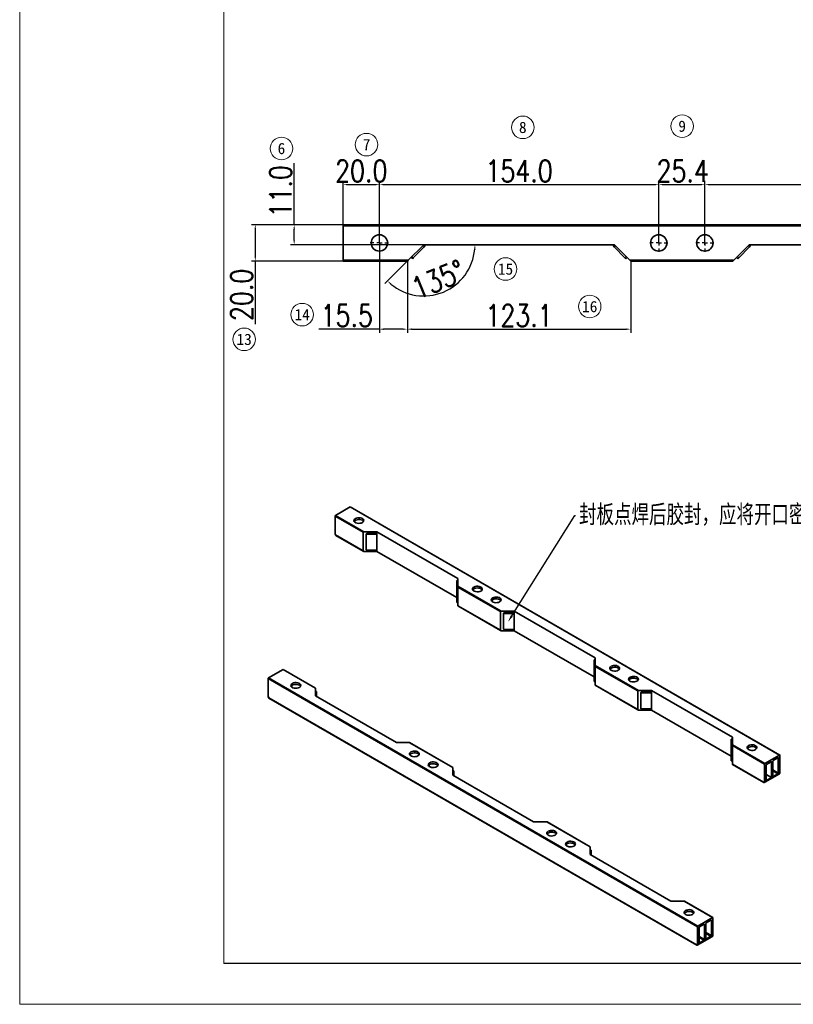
# Model space of a CAD drawing. Header units: millimetres. Extents: x 20710 to 22071, y -3940 to -2995.
# Tile 1 of 4: x 20710 to 21137, y -3940 to -3398. Entities that reach past the tile are written whole.
import ezdxf
from ezdxf import colors
from ezdxf.entities.mleader import LeaderData, LeaderLine
from ezdxf.enums import TextEntityAlignment as Align
from ezdxf.math import Vec2, Vec3

# ---------------------------------------------------------------- set-up
doc = ezdxf.new("R2010")
doc.units = ezdxf.units.MM
doc.header["$PDMODE"] = 3
doc.header["$PDSIZE"] = 8
doc.linetypes.add('CENTERX2', pattern=[20.32, 12.7, -2.54, 2.54, -2.54])
doc.layers.get('Defpoints').update_dxf_attribs({"linetype": 'CONTINUOUS'})
for name, color, linetype in [('7标注层', 4, 'CONTINUOUS'), ('中心线层', 1, 'CENTERX2'), ('图框', 7, 'CONTINUOUS')]:
    doc.layers.add(name, color=color, linetype=linetype)
for name, color, linetype, lineweight in [('单行文本', 7, 'CONTINUOUS', 5), ('细实线', 3, 'CONTINUOUS', 13), ('轮廓实线层', 7, 'CONTINUOUS', 35)]:
    doc.layers.add(name, color=color, linetype=linetype, lineweight=lineweight)
doc.styles.get("Standard").update_dxf_attribs({"font": 'isocp.shx', "width": 0.707, "bigfont": 'hztxt.shx'})
doc.styles.add('TH_GBDIM', font='romans.shx', dxfattribs={"width": 0.8, "bigfont": 'gbcbig.shx'})
doc.styles.add('文字', font='simhei.ttf')
doc.dimstyles.new('TH_GBDIM1', dxfattribs={"dimtxt": 12, "dimasz": 2.5, "dimexe": 2, "dimexo": 0, "dimgap": 1.5, "dimtad": 1, "dimdec": 1, "dimzin": 0, "dimdsep": 46, "dimtxsty": 'TH_GBDIM', "dimcen": 2.5, "dimclrd": 130, "dimclre": 130, "dimclrt": 3, "dimadec": 0, "dimazin": 0, "dimtfac": 0.714286, "dimtdec": 1, "dimtmove": 0, "dimatfit": 3, "dimfxl": 1, "dimtzin": 0, "dimlwd": -1, "dimlwe": -1, "dimarcsym": 0})

# ---------------------------------------------------------------- blocks, each defined once
blk = doc.blocks.new('*D358')
at = {"layer": '7标注层', "color": 130, "ltscale": 5, "transparency": 16777216}
for p, q in [((20888.74, -3520.64), (20888.74, -3486.53)), ((20908.74, -3520.64), (20908.74, -3486.53)), ((20891.24, -3488.53), (20906.24, -3488.53))]:
    blk.add_line(p, q, dxfattribs=at)
for points in [[(20891.24, -3488.12), (20891.24, -3488.95), (20888.74, -3488.53)], [(20906.24, -3488.12), (20906.24, -3488.95), (20908.74, -3488.53)]]:
    blk.add_solid(points, dxfattribs=at)
at = {"layer": 'Defpoints', "color": 0, "ltscale": 5, "transparency": 16777216}
for p in [(20908.74, -3488.53), (20888.74, -3520.64), (20908.74, -3520.64)]:
    blk.add_point(p, dxfattribs=at)
at = {"layer": '7标注层', "color": 3, "ltscale": 5, "transparency": 16777216, "insert": (20898.74, -3481.03), "char_height": 12, "attachment_point": 5, "style": 'TH_GBDIM'}
blk.add_mtext('20.0', dxfattribs=at)
blk = doc.blocks.new('*D359')
at = {"layer": '7标注层', "color": 130, "ltscale": 5, "transparency": 16777216}
for p, q in [((20908.74, -3520.64), (20908.74, -3486.53)), ((21062.74, -3520.64), (21062.74, -3486.53)), ((20911.24, -3488.53), (21060.24, -3488.53))]:
    blk.add_line(p, q, dxfattribs=at)
for points in [[(20911.24, -3488.12), (20911.24, -3488.95), (20908.74, -3488.53)], [(21060.24, -3488.12), (21060.24, -3488.95), (21062.74, -3488.53)]]:
    blk.add_solid(points, dxfattribs=at)
at = {"layer": 'Defpoints', "color": 0, "ltscale": 5, "transparency": 16777216}
for p in [(21062.74, -3488.53), (20908.74, -3520.64), (21062.74, -3520.64)]:
    blk.add_point(p, dxfattribs=at)
at = {"layer": '7标注层', "color": 3, "ltscale": 5, "transparency": 16777216, "insert": (20985.74, -3481.03), "char_height": 12, "attachment_point": 5, "style": 'TH_GBDIM'}
blk.add_mtext('154.0', dxfattribs=at)
blk = doc.blocks.new('*D360')
at = {"layer": '7标注层', "color": 130, "ltscale": 5, "transparency": 16777216}
for p, q in [((21062.74, -3520.64), (21062.74, -3486.53)), ((21088.14, -3521.64), (21088.14, -3486.53)), ((21065.24, -3488.53), (21085.64, -3488.53))]:
    blk.add_line(p, q, dxfattribs=at)
for points in [[(21065.24, -3488.12), (21065.24, -3488.95), (21062.74, -3488.53)], [(21085.64, -3488.12), (21085.64, -3488.95), (21088.14, -3488.53)]]:
    blk.add_solid(points, dxfattribs=at)
at = {"layer": 'Defpoints', "color": 0, "ltscale": 5, "transparency": 16777216}
for p in [(21088.14, -3488.53), (21062.74, -3520.64), (21088.14, -3521.64)]:
    blk.add_point(p, dxfattribs=at)
at = {"layer": '7标注层', "color": 3, "ltscale": 5, "transparency": 16777216, "insert": (21075.94, -3481.03), "char_height": 12, "attachment_point": 5, "style": 'TH_GBDIM'}
blk.add_mtext('25.4', dxfattribs=at)
blk = doc.blocks.new('*D361')
at = {"layer": '7标注层', "color": 130, "ltscale": 5, "transparency": 16777216}
for p, q in [((21088.14, -3521.64), (21088.14, -3486.53)), ((21242.14, -3521.64), (21242.14, -3486.53)), ((21090.64, -3488.53), (21239.64, -3488.53))]:
    blk.add_line(p, q, dxfattribs=at)
for points in [[(21090.64, -3488.12), (21090.64, -3488.95), (21088.14, -3488.53)], [(21239.64, -3488.12), (21239.64, -3488.95), (21242.14, -3488.53)]]:
    blk.add_solid(points, dxfattribs=at)
at = {"layer": 'Defpoints', "color": 0, "ltscale": 5, "transparency": 16777216}
for p in [(21242.14, -3488.53), (21088.14, -3521.64), (21242.14, -3521.64)]:
    blk.add_point(p, dxfattribs=at)
at = {"layer": '7标注层', "color": 3, "ltscale": 5, "transparency": 16777216, "insert": (21165.14, -3481.03), "char_height": 12, "attachment_point": 5, "style": 'TH_GBDIM'}
blk.add_mtext('154.0', dxfattribs=at)
blk = doc.blocks.new('*D364')
at = {"layer": '7标注层', "color": 130, "ltscale": 5, "transparency": 16777216}
for p, q in [((20914.94, -3510.64), (20838.33, -3510.64)), ((20840.33, -3513.14), (20840.33, -3528.14)), ((20911.74, -3530.64), (20838.33, -3530.64)), ((20840.33, -3530.64), (20840.33, -3565.4))]:
    blk.add_line(p, q, dxfattribs=at)
for points in [[(20839.91, -3513.14), (20840.75, -3513.14), (20840.33, -3510.64)], [(20839.91, -3528.14), (20840.75, -3528.14), (20840.33, -3530.64)]]:
    blk.add_solid(points, dxfattribs=at)
at = {"layer": 'Defpoints', "color": 0, "ltscale": 5, "transparency": 16777216}
for p in [(20914.94, -3510.64), (20840.33, -3530.64), (20911.74, -3530.64)]:
    blk.add_point(p, dxfattribs=at)
at = {"layer": '7标注层', "color": 3, "ltscale": 5, "transparency": 16777216, "insert": (20832.83, -3549.27), "char_height": 12, "attachment_point": 5, "rotation": 90, "style": 'TH_GBDIM'}
blk.add_mtext('20.0', dxfattribs=at)
blk = doc.blocks.new('*D355')
at = {"layer": '7标注层', "color": 130, "ltscale": 5, "transparency": 16777216}
for p, q in [((20861.77, -3510.64), (20861.77, -3476.76)), ((20914.94, -3510.64), (20859.77, -3510.64)), ((20861.77, -3519.14), (20861.77, -3513.14)), ((20957.48, -3521.64), (20859.77, -3521.64))]:
    blk.add_line(p, q, dxfattribs=at)
for points in [[(20861.35, -3513.14), (20862.18, -3513.14), (20861.77, -3510.64)], [(20861.35, -3519.14), (20862.18, -3519.14), (20861.77, -3521.64)]]:
    blk.add_solid(points, dxfattribs=at)
at = {"layer": 'Defpoints', "color": 0, "ltscale": 5, "transparency": 16777216}
for p in [(20914.94, -3510.64), (20861.77, -3521.64), (20957.48, -3521.64)]:
    blk.add_point(p, dxfattribs=at)
at = {"layer": '7标注层', "color": 3, "ltscale": 5, "transparency": 16777216, "insert": (20854.27, -3492.2), "char_height": 12, "attachment_point": 5, "rotation": 90, "style": 'TH_GBDIM'}
blk.add_mtext('11.0', dxfattribs=at)
blk = doc.blocks.new('*D365')
at = {"layer": '7标注层', "color": 130, "ltscale": 5, "transparency": 16777216}
for p, q in [((20924.19, -3530.64), (20924.19, -3570.16)), ((21047.28, -3530.64), (21047.28, -3570.16)), ((20926.69, -3568.16), (21044.78, -3568.16))]:
    blk.add_line(p, q, dxfattribs=at)
for points in [[(20926.69, -3567.74), (20926.69, -3568.58), (20924.19, -3568.16)], [(21044.78, -3567.74), (21044.78, -3568.58), (21047.28, -3568.16)]]:
    blk.add_solid(points, dxfattribs=at)
at = {"layer": 'Defpoints', "color": 0, "ltscale": 5, "transparency": 16777216}
for p in [(20924.19, -3530.64), (21047.28, -3530.64), (21047.28, -3568.16)]:
    blk.add_point(p, dxfattribs=at)
at = {"layer": '7标注层', "color": 3, "ltscale": 5, "transparency": 16777216, "insert": (20985.74, -3560.66), "char_height": 12, "attachment_point": 5, "style": 'TH_GBDIM'}
blk.add_mtext('123.1', dxfattribs=at)
blk = doc.blocks.new('*D356')
at = {"layer": '7标注层', "color": 130, "ltscale": 5, "transparency": 16777216}
for p, q in [((20908.74, -3520.64), (20908.74, -3570.16)), ((20924.19, -3530.64), (20924.19, -3570.16)), ((20908.74, -3568.16), (20875.35, -3568.16)), ((20921.69, -3568.16), (20911.24, -3568.16))]:
    blk.add_line(p, q, dxfattribs=at)
for points in [[(20911.24, -3567.74), (20911.24, -3568.58), (20908.74, -3568.16)], [(20921.69, -3567.74), (20921.69, -3568.58), (20924.19, -3568.16)]]:
    blk.add_solid(points, dxfattribs=at)
at = {"layer": 'Defpoints', "color": 0, "ltscale": 5, "transparency": 16777216}
for p in [(20908.74, -3520.64), (20924.19, -3530.64), (20924.19, -3568.16)]:
    blk.add_point(p, dxfattribs=at)
at = {"layer": '7标注层', "color": 3, "ltscale": 5, "transparency": 16777216, "insert": (20890.79, -3560.66), "char_height": 12, "attachment_point": 5, "style": 'TH_GBDIM'}
blk.add_mtext('15.5', dxfattribs=at)
blk = doc.blocks.new('SW_CENTERMARKSYMBOL_1')
at = {"layer": '中心线层', "color": 0}
for p, q in [((-3, 0), (-5, 0)), ((0, 0), (-1.5, 0)), ((0, 3), (0, 5)), ((0, 0), (0, 1.5)), ((0, 0), (0, -1.5)), ((0, 0), (1.5, 0)), ((3, 0), (5, 0)), ((0, -3), (0, -5))]:
    blk.add_line(p, q, dxfattribs=at)
blk = doc.blocks.new('*D370')
at = {"layer": '7标注层', "color": 130, "ltscale": 5, "transparency": 16777216}
blk.add_line((20924.69, -3530.14), (20911.81, -3543.02), dxfattribs=at)
blk.add_arc((20933.19, -3521.64), 28.23, 230.0751, 354.9249, dxfattribs=at)
for points in [[(20960.9, -3524.12), (20961.73, -3524.16), (20961.42, -3521.64)], [(20914.79, -3543.6), (20915.35, -3542.99), (20913.23, -3541.61)]]:
    blk.add_solid(points, dxfattribs=at)
at = {"layer": 'Defpoints', "color": 0, "ltscale": 5, "transparency": 16777216}
for p in [(20933.19, -3521.64), (20933.19, -3521.64), (21038.28, -3521.64), (20924.69, -3530.14), (20933.19, -3549.88)]:
    blk.add_point(p, dxfattribs=at)
at = {"layer": '7标注层', "color": 3, "ltscale": 5, "transparency": 16777216, "insert": (20941.13, -3540.8), "char_height": 12, "attachment_point": 5, "rotation": 22.5, "style": 'TH_GBDIM'}
blk.add_mtext('135°', dxfattribs=at)

msp = doc.modelspace()

# ---------------------------------------------------------------- linework, layer by layer
at = {"layer": '图框', "linetype": 'Continuous', "lineweight": 18}
for p, q in [((20710.45, -3940.12), (20710.45, -2995.12)), ((20822.95, -3917.62), (20822.95, -3040.12)), ((22046.95, -3940.12), (20710.45, -3940.12)), ((22046.95, -3940.12), (20710.45, -3940.12))]:
    msp.add_line(p, q, dxfattribs=at)
at = {"layer": '图框'}
for q in [(20822.95, -3917.62), (20845.45, -3917.62)]:
    msp.add_line((22024.45, -3917.62), q, dxfattribs=at)
at = {"layer": '细实线', "color": 6}
for centre in [(20987.79, -3456.98), (21075.63, -3456.35), (20901.65, -3466.49), (20854.75, -3468.62), (20978.27, -3535.03), (21024.68, -3555.69), (20866.18, -3560.15), (20834.2, -3573.77)]:
    msp.add_circle(centre, 6.21, dxfattribs=at)
at = {"layer": '轮廓实线层'}
for p, q in [((20888.74, -3510.64), (21446.74, -3510.64)), ((20888.74, -3511.14), (20888.74, -3510.64)), ((21446.74, -3511.14), (20888.74, -3511.14)), ((20888.74, -3530.14), (20888.74, -3511.14)), ((20933.19, -3521.64), (20924.69, -3530.14)), ((20933.4, -3522.85), (20927.4, -3528.85)), ((20933.4, -3522.85), (20932.69, -3522.14)), ((21038.28, -3521.64), (20933.19, -3521.64)), ((20933.9, -3522.35), (20933.19, -3521.64)), ((20933.9, -3522.35), (20933.4, -3522.85)), ((21037.57, -3522.35), (21038.28, -3521.64)), ((21038.07, -3522.85), (21037.57, -3522.35)), ((21038.07, -3522.85), (21038.78, -3522.14)), ((21044.07, -3528.85), (21038.07, -3522.85)), ((21046.78, -3530.14), (21038.28, -3521.64)), ((21112.59, -3521.64), (21104.09, -3530.14)), ((21112.8, -3522.85), (21106.8, -3528.85)), ((21112.8, -3522.85), (21112.09, -3522.14)), ((21217.68, -3521.64), (21112.59, -3521.64)), ((21113.3, -3522.35), (21112.59, -3521.64)), ((21113.3, -3522.35), (21112.8, -3522.85)), ((20888.74, -3530.14), (20924.69, -3530.14)), ((20888.74, -3530.64), (20888.74, -3530.14)), ((20924.19, -3530.64), (20888.74, -3530.64)), ((20924.69, -3530.14), (20924.19, -3530.64)), ((20926.9, -3529.35), (20926.19, -3528.64)), ((20927.4, -3528.85), (20926.69, -3528.14)), ((20927.4, -3528.85), (20926.9, -3529.35)), ((21044.07, -3528.85), (21044.78, -3528.14)), ((21044.57, -3529.35), (21044.07, -3528.85)), ((21044.57, -3529.35), (21045.28, -3528.64)), ((21046.78, -3530.14), (21104.09, -3530.14)), ((21047.28, -3530.64), (21046.78, -3530.14)), ((21103.59, -3530.64), (21047.28, -3530.64)), ((21104.09, -3530.14), (21103.59, -3530.64)), ((21106.3, -3529.35), (21105.59, -3528.64)), ((21106.8, -3528.85), (21106.09, -3528.14)), ((21106.8, -3528.85), (21106.3, -3529.35)), ((20884.49, -3670.79), (20892.55, -3666.13)), ((21129.29, -3802.8), (20892.55, -3666.13)), ((21129.44, -3802.78), (20892.7, -3666.12)), ((20899.74, -3680.08), (20884.28, -3671.15)), ((20884.28, -3681.2), (20884.28, -3671.15)), ((20884.49, -3670.79), (20900.17, -3679.84)), ((20895.13, -3674.42), (20895.13, -3673.77)), ((20884.28, -3681.2), (20884.49, -3681.56)), ((20884.49, -3681.56), (20899.74, -3690.37)), ((20884.7, -3681.79), (20899.87, -3690.54)), ((20899.74, -3690.37), (20899.74, -3680.08)), ((20907.38, -3679.84), (20900.17, -3679.84)), ((20901.44, -3681.41), (20901.44, -3681.06)), ((20901.44, -3681.41), (20901.44, -3689.74)), ((20906.96, -3680.82), (20901.86, -3680.82)), ((20901.86, -3681.16), (20901.86, -3680.82)), ((20906.96, -3681.16), (20901.86, -3681.16)), ((20906.96, -3681.16), (20906.96, -3680.82)), ((20951.97, -3705.58), (20907.38, -3679.84)), ((20907.38, -3681.06), (20907.38, -3679.84)), ((20907.38, -3681.41), (20907.38, -3681.06)), ((20907.38, -3689.98), (20907.38, -3681.41)), ((20907.38, -3690.62), (20900.17, -3690.62)), ((20901.86, -3689.98), (20907.38, -3689.98)), ((20907.38, -3690.62), (20907.38, -3689.98)), ((20951.37, -3716.01), (20907.38, -3690.62)), ((20951.97, -3706.7), (20951.37, -3706.7)), ((20951.37, -3706.8), (20951.37, -3706.7)), ((20951.37, -3706.8), (20951.97, -3706.8)), ((20951.37, -3709.74), (20951.37, -3706.8)), ((20951.37, -3710.23), (20951.37, -3709.74)), ((20951.37, -3709.74), (20951.97, -3709.74)), ((20951.37, -3710.23), (20951.97, -3710.23)), ((20951.37, -3718.56), (20951.37, -3710.23)), ((20951.97, -3709.74), (20951.97, -3705.58)), ((20951.97, -3709.74), (20975.86, -3723.53)), ((20951.97, -3710.23), (20951.97, -3709.74)), ((20975.43, -3723.78), (20951.97, -3710.23)), ((20951.97, -3720.52), (20951.97, -3710.23)), ((20960.46, -3712.14), (20960.46, -3711.48)), ((20951.37, -3718.56), (20951.97, -3718.56)), ((20951.37, -3718.66), (20951.37, -3718.56)), ((20951.37, -3718.66), (20951.97, -3718.66)), ((20951.97, -3720.52), (20975.43, -3734.06)), ((20951.97, -3720.62), (20951.97, -3720.52)), ((20951.97, -3720.62), (20975.56, -3734.24)), ((20970.82, -3718.11), (20970.82, -3717.46)), ((20975.43, -3734.06), (20975.43, -3723.78)), ((20983.07, -3723.53), (20975.86, -3723.53)), ((20977.13, -3725.1), (20977.13, -3724.76)), ((20977.13, -3725.1), (20977.13, -3733.43)), ((20982.64, -3724.51), (20977.55, -3724.51)), ((20977.55, -3724.86), (20977.55, -3724.51)), ((20982.64, -3724.86), (20977.55, -3724.86)), ((20982.64, -3724.86), (20982.64, -3724.51)), ((21027.65, -3749.27), (20983.07, -3723.53)), ((20983.07, -3724.76), (20983.07, -3723.53)), ((20983.07, -3725.1), (20983.07, -3724.76)), ((20983.07, -3733.68), (20983.07, -3725.1)), ((20983.07, -3734.31), (20975.86, -3734.31)), ((20977.55, -3733.68), (20983.07, -3733.68)), ((20983.07, -3734.31), (20983.07, -3733.68)), ((21027.05, -3759.7), (20983.07, -3734.31)), ((21027.65, -3750.39), (21027.05, -3750.39)), ((21027.05, -3750.49), (21027.05, -3750.39)), ((21027.05, -3750.49), (21027.65, -3750.49)), ((21027.05, -3753.43), (21027.05, -3750.49)), ((21027.05, -3753.92), (21027.05, -3753.43)), ((21027.05, -3753.43), (21027.65, -3753.43)), ((21027.65, -3753.43), (21027.65, -3749.27)), ((21027.65, -3753.43), (21051.55, -3767.23)), ((21027.65, -3753.92), (21027.65, -3753.43)), ((20855.61, -3755.68), (20847.55, -3760.34)), ((20873.5, -3766.01), (20855.61, -3755.68)), ((20873.5, -3765.91), (20855.76, -3755.67)), ((21027.05, -3753.92), (21027.65, -3753.92)), ((21027.05, -3762.25), (21027.05, -3753.92)), ((21051.12, -3767.47), (21027.65, -3753.92)), ((21027.65, -3764.21), (21027.65, -3753.92)), ((21036.15, -3755.83), (21036.15, -3755.18)), ((21084.08, -3897.37), (20847.34, -3760.71)), ((20847.34, -3760.71), (20847.34, -3770.4)), ((20847.55, -3760.34), (21084.29, -3897)), ((20860.4, -3765.24), (20860.4, -3764.59)), ((21027.05, -3762.25), (21027.65, -3762.25)), ((21027.05, -3762.35), (21027.05, -3762.25)), ((21027.05, -3762.35), (21027.65, -3762.35)), ((21027.65, -3764.21), (21051.12, -3777.76)), ((21027.65, -3764.31), (21027.65, -3764.21)), ((21027.65, -3764.31), (21051.25, -3777.93)), ((21046.51, -3761.81), (21046.51, -3761.15)), ((20873.5, -3765.91), (20873.5, -3766.01)), ((20873.5, -3766.01), (20873.5, -3770.17)), ((20874.1, -3767.87), (20873.5, -3767.87)), ((20874.1, -3767.97), (20873.5, -3767.97)), ((20874.1, -3767.97), (20874.1, -3767.87)), ((20874.1, -3767.97), (20874.1, -3770.52)), ((21051.12, -3777.76), (21051.12, -3767.47)), ((21058.76, -3767.23), (21051.55, -3767.23)), ((21052.82, -3768.8), (21052.82, -3768.45)), ((21052.82, -3768.8), (21052.82, -3777.13)), ((21058.33, -3768.21), (21053.24, -3768.21)), ((21053.24, -3768.55), (21053.24, -3768.21)), ((21058.33, -3768.55), (21053.24, -3768.55)), ((21058.33, -3768.55), (21058.33, -3768.21)), ((21103.34, -3792.96), (21058.76, -3767.23)), ((21058.76, -3768.45), (21058.76, -3767.23)), ((21058.76, -3768.8), (21058.76, -3768.45)), ((21058.76, -3777.37), (21058.76, -3768.8)), ((20847.34, -3770.4), (20847.85, -3771.29)), ((20847.38, -3770.58), (20847.84, -3771.38)), ((20847.85, -3771.29), (21083.87, -3907.54)), ((20847.85, -3771.39), (21083.78, -3907.59)), ((20873.5, -3770.17), (20918.08, -3795.91)), ((21058.76, -3778), (21051.55, -3778)), ((21053.24, -3777.37), (21058.76, -3777.37)), ((21058.76, -3778), (21058.76, -3777.37)), ((21102.74, -3803.4), (21058.76, -3778)), ((20918.08, -3795.91), (20925.3, -3795.91)), ((20949.19, -3809.7), (20925.3, -3795.91)), ((20949.19, -3809.6), (20925.6, -3795.98)), ((21103.34, -3794.09), (21102.74, -3794.09)), ((21102.74, -3794.19), (21102.74, -3794.09)), ((21102.74, -3794.19), (21103.34, -3794.19)), ((21102.74, -3797.13), (21102.74, -3794.19)), ((21102.74, -3797.62), (21102.74, -3797.13)), ((21102.74, -3797.13), (21103.34, -3797.13)), ((21103.34, -3797.13), (21103.34, -3792.96)), ((21103.34, -3797.13), (21121.23, -3807.45)), ((21103.34, -3797.62), (21103.34, -3797.13)), ((20925.73, -3802.96), (20925.73, -3802.31)), ((21102.74, -3797.62), (21103.34, -3797.62)), ((21102.74, -3805.95), (21102.74, -3797.62)), ((21121.02, -3807.82), (21103.34, -3797.62)), ((21103.34, -3807.91), (21103.34, -3797.62)), ((21111.84, -3799.52), (21111.84, -3798.87)), ((21102.74, -3805.95), (21103.34, -3805.95)), ((21102.74, -3806.05), (21102.74, -3805.95)), ((21102.74, -3806.05), (21103.34, -3806.05)), ((21103.34, -3807.91), (21120.5, -3817.81)), ((21103.34, -3808.01), (21103.34, -3807.91)), ((21103.34, -3808.01), (21120.63, -3817.99)), ((21121.02, -3817.52), (21121.02, -3807.82)), ((21121.23, -3807.45), (21129.29, -3802.8)), ((21122.08, -3807.94), (21124.62, -3806.47)), ((21124.83, -3806.6), (21124.62, -3806.47)), ((21124.83, -3815.17), (21124.83, -3806.6)), ((21125.68, -3806.11), (21125.68, -3814.43)), ((21125.89, -3805.74), (21128.44, -3804.27)), ((21128.65, -3804.39), (21128.44, -3804.27)), ((21128.65, -3804.39), (21128.65, -3812.72)), ((21129.5, -3802.92), (21129.5, -3812.62)), ((20936.09, -3808.94), (20936.09, -3808.29)), ((20949.19, -3809.6), (20949.19, -3809.7)), ((20949.19, -3809.7), (20949.19, -3813.87)), ((20949.79, -3811.56), (20949.19, -3811.56)), ((20949.79, -3811.66), (20949.19, -3811.66)), ((20949.79, -3811.66), (20949.79, -3811.56)), ((20949.79, -3811.66), (20949.79, -3814.21)), ((21120.8, -3817.99), (21128.86, -3813.33)), ((21121.23, -3817.74), (21129.29, -3813.09)), ((21121.86, -3816.64), (21121.86, -3808.31)), ((21124.83, -3815.17), (21121.86, -3813.45)), ((21125.68, -3811.01), (21128.65, -3812.72)), ((21128.44, -3813.09), (21125.68, -3811.5)), ((21128.44, -3813.09), (21125.89, -3814.56)), ((21128.86, -3813.33), (21129.29, -3813.09)), ((20949.19, -3813.87), (20993.77, -3839.61)), ((21120.5, -3817.81), (21121.02, -3817.52)), ((21121.23, -3817.74), (21120.8, -3817.99)), ((21121.86, -3816.64), (21122.08, -3816.76)), ((21124.83, -3815.17), (21122.08, -3816.76)), ((21125.68, -3814.43), (21125.89, -3814.56)), ((20993.77, -3839.61), (21000.99, -3839.61)), ((21024.88, -3853.4), (21000.99, -3839.61)), ((21024.88, -3853.3), (21001.29, -3839.68)), ((21001.42, -3846.66), (21001.42, -3846)), ((21011.78, -3852.63), (21011.78, -3851.98)), ((21024.88, -3853.3), (21024.88, -3853.4)), ((21024.88, -3853.4), (21024.88, -3857.56)), ((21025.48, -3855.26), (21024.88, -3855.26)), ((21025.48, -3855.36), (21024.88, -3855.36)), ((21025.48, -3855.36), (21025.48, -3855.26)), ((21025.48, -3855.36), (21025.48, -3857.91)), ((21024.88, -3857.56), (21069.46, -3883.3)), ((21069.46, -3883.3), (21076.67, -3883.3)), ((21092.35, -3892.35), (21076.67, -3883.3)), ((21092.5, -3892.34), (21076.97, -3883.37)), ((21077.11, -3890.35), (21077.11, -3889.7)), ((21092.35, -3892.35), (21084.29, -3897)), ((21091.5, -3893.82), (21088.96, -3895.29)), ((21091.72, -3893.94), (21091.5, -3893.82)), ((21091.72, -3902.27), (21091.72, -3893.94)), ((21092.57, -3902.52), (21092.57, -3892.47)), ((21084.08, -3897.37), (21084.08, -3907.42)), ((21084.93, -3897.86), (21084.93, -3906.19)), ((21087.69, -3896.03), (21085.14, -3897.49)), ((21087.9, -3896.15), (21087.69, -3896.03)), ((21087.9, -3896.15), (21087.9, -3904.48)), ((21088.75, -3904.23), (21088.75, -3895.66)), ((21091.93, -3902.88), (21083.87, -3907.54)), ((21092.57, -3902.52), (21084.08, -3907.42)), ((21084.93, -3902.76), (21087.9, -3904.48)), ((21087.69, -3904.84), (21084.93, -3903.25)), ((21085.14, -3906.31), (21087.69, -3904.84)), ((21088.75, -3900.56), (21091.72, -3902.27)), ((21091.5, -3902.64), (21088.75, -3901.05)), ((21088.75, -3904.23), (21091.5, -3902.64)), ((21092.57, -3902.52), (21092.35, -3902.64)), ((21084.08, -3907.42), (21083.87, -3907.54)), ((21084.93, -3906.19), (21085.14, -3906.31))]:
    msp.add_line(p, q, dxfattribs=at)
at = {"layer": '轮廓实线层', "flags": 128}
for points in [[(20895.52, -3672.5), (20895.06, -3672.86), (20894.79, -3673.27), (20894.74, -3673.71), (20894.9, -3674.15), (20895.27, -3674.54), (20895.81, -3674.85), (20896.49, -3675.06), (20897.24, -3675.16), (20898, -3675.13), (20898.72, -3674.97), (20899.34, -3674.7), (20899.8, -3674.35), (20900.07, -3673.93), (20900.12, -3673.49), (20899.96, -3673.06), (20899.59, -3672.67), (20899.05, -3672.35), (20898.37, -3672.14), (20897.62, -3672.05), (20896.85, -3672.08), (20896.13, -3672.23), (20895.52, -3672.5)], [(20899.34, -3673.48), (20898.72, -3673.21), (20898, -3673.06), (20897.24, -3673.03), (20896.49, -3673.12), (20895.81, -3673.33), (20895.27, -3673.65), (20894.9, -3674.04), (20894.87, -3674.09)], [(20899.99, -3674.09), (20899.8, -3673.84), (20899.34, -3673.48)], [(20960.86, -3710.22), (20960.4, -3710.57), (20960.13, -3710.99), (20960.07, -3711.43), (20960.24, -3711.87), (20960.6, -3712.25), (20961.15, -3712.57), (20961.82, -3712.78), (20962.57, -3712.88), (20963.34, -3712.84), (20964.06, -3712.69), (20964.67, -3712.42), (20965.14, -3712.07), (20965.4, -3711.65), (20965.46, -3711.21), (20965.3, -3710.78), (20964.93, -3710.39), (20964.38, -3710.07), (20963.71, -3709.86), (20962.96, -3709.77), (20962.19, -3709.8), (20961.47, -3709.95), (20960.86, -3710.22)], [(20964.67, -3711.2), (20964.06, -3710.93), (20963.34, -3710.78), (20962.57, -3710.75), (20961.82, -3710.84), (20961.15, -3711.05), (20960.6, -3711.37), (20960.24, -3711.76), (20960.2, -3711.81)], [(20965.33, -3711.81), (20965.14, -3711.55), (20964.67, -3711.2)], [(20971.21, -3716.19), (20970.75, -3716.55), (20970.48, -3716.97), (20970.42, -3717.41), (20970.59, -3717.84), (20970.96, -3718.23), (20971.5, -3718.54), (20972.17, -3718.76), (20972.92, -3718.85), (20973.69, -3718.82), (20974.41, -3718.66), (20975.03, -3718.4), (20975.49, -3718.04), (20975.76, -3717.63), (20975.81, -3717.19), (20975.65, -3716.75), (20975.28, -3716.36), (20974.74, -3716.05), (20974.06, -3715.84), (20973.31, -3715.74), (20972.54, -3715.77), (20971.82, -3715.93), (20971.21, -3716.19)], [(20975.03, -3717.17), (20974.41, -3716.91), (20973.69, -3716.75), (20972.92, -3716.72), (20972.17, -3716.82), (20971.5, -3717.03), (20970.96, -3717.34), (20970.59, -3717.73), (20970.55, -3717.79)], [(20975.68, -3717.79), (20975.49, -3717.53), (20975.03, -3717.17)], [(21036.54, -3753.91), (21036.08, -3754.27), (21035.82, -3754.68), (21035.76, -3755.13), (21035.92, -3755.56), (21036.29, -3755.95), (21036.84, -3756.26), (21037.51, -3756.47), (21038.26, -3756.57), (21039.03, -3756.54), (21039.75, -3756.38), (21040.36, -3756.12), (21040.82, -3755.76), (21041.09, -3755.35), (21041.15, -3754.9), (21040.98, -3754.47), (21040.62, -3754.08), (21040.07, -3753.77), (21039.4, -3753.55), (21038.65, -3753.46), (21037.88, -3753.49), (21037.16, -3753.65), (21036.54, -3753.91)], [(21040.36, -3754.89), (21039.75, -3754.63), (21039.03, -3754.47), (21038.26, -3754.44), (21037.51, -3754.53), (21036.84, -3754.75), (21036.29, -3755.06), (21035.92, -3755.45), (21035.89, -3755.5)], [(21041.02, -3755.5), (21040.82, -3755.25), (21040.36, -3754.89)], [(20864.61, -3765.53), (20865.07, -3765.18), (20865.34, -3764.76), (20865.39, -3764.32), (20865.23, -3763.88), (20864.86, -3763.49), (20864.32, -3763.18), (20863.64, -3762.97), (20862.89, -3762.87), (20862.12, -3762.91), (20861.4, -3763.06), (20860.79, -3763.33), (20860.33, -3763.68), (20860.06, -3764.1), (20860.01, -3764.54), (20860.17, -3764.97), (20860.54, -3765.36), (20861.08, -3765.68), (20861.76, -3765.89), (20862.51, -3765.98), (20863.27, -3765.95), (20863.99, -3765.8), (20864.61, -3765.53)], [(20865.26, -3764.92), (20865.07, -3764.66), (20864.61, -3764.31), (20863.99, -3764.04), (20863.27, -3763.88), (20862.51, -3763.85), (20861.76, -3763.95), (20861.08, -3764.16), (20860.54, -3764.47), (20860.17, -3764.86), (20860.14, -3764.92)], [(21046.9, -3759.89), (21046.44, -3760.24), (21046.17, -3760.66), (21046.11, -3761.1), (21046.28, -3761.54), (21046.64, -3761.92), (21047.19, -3762.24), (21047.86, -3762.45), (21048.61, -3762.55), (21049.38, -3762.51), (21050.1, -3762.36), (21050.72, -3762.09), (21051.18, -3761.74), (21051.44, -3761.32), (21051.5, -3760.88), (21051.34, -3760.45), (21050.97, -3760.06), (21050.42, -3759.74), (21049.75, -3759.53), (21049, -3759.44), (21048.23, -3759.47), (21047.51, -3759.62), (21046.9, -3759.89)], [(21050.72, -3760.87), (21050.1, -3760.6), (21049.38, -3760.45), (21048.61, -3760.42), (21047.86, -3760.51), (21047.19, -3760.72), (21046.64, -3761.04), (21046.28, -3761.43), (21046.24, -3761.48)], [(21051.37, -3761.48), (21051.18, -3761.22), (21050.72, -3760.87)], [(21112.23, -3797.61), (21111.77, -3797.96), (21111.5, -3798.38), (21111.45, -3798.82), (21111.61, -3799.25), (21111.98, -3799.64), (21112.52, -3799.96), (21113.2, -3800.17), (21113.95, -3800.26), (21114.72, -3800.23), (21115.44, -3800.08), (21116.05, -3799.81), (21116.51, -3799.46), (21116.78, -3799.04), (21116.84, -3798.6), (21116.67, -3798.16), (21116.3, -3797.77), (21115.76, -3797.46), (21115.09, -3797.25), (21114.34, -3797.15), (21113.57, -3797.19), (21112.85, -3797.34), (21112.23, -3797.61)], [(20929.94, -3803.25), (20930.41, -3802.89), (20930.67, -3802.48), (20930.73, -3802.04), (20930.57, -3801.6), (20930.2, -3801.21), (20929.65, -3800.9), (20928.98, -3800.69), (20928.23, -3800.59), (20927.46, -3800.62), (20926.74, -3800.78), (20926.13, -3801.04), (20925.67, -3801.4), (20925.4, -3801.81), (20925.34, -3802.26), (20925.51, -3802.69), (20925.87, -3803.08), (20926.42, -3803.39), (20927.09, -3803.61), (20927.84, -3803.7), (20928.61, -3803.67), (20929.33, -3803.51), (20929.94, -3803.25)], [(20930.6, -3802.64), (20930.41, -3802.38), (20929.94, -3802.02), (20929.33, -3801.76), (20928.61, -3801.6), (20927.84, -3801.57), (20927.09, -3801.67), (20926.42, -3801.88), (20925.87, -3802.19), (20925.51, -3802.58), (20925.47, -3802.64)], [(21116.05, -3798.59), (21115.44, -3798.32), (21114.72, -3798.17), (21113.95, -3798.13), (21113.2, -3798.23), (21112.52, -3798.44), (21111.98, -3798.75), (21111.61, -3799.14), (21111.58, -3799.2)], [(21116.71, -3799.2), (21116.51, -3798.94), (21116.05, -3798.59)], [(20940.3, -3809.22), (20940.76, -3808.87), (20941.03, -3808.45), (20941.08, -3808.01), (20940.92, -3807.58), (20940.55, -3807.19), (20940.01, -3806.87), (20939.33, -3806.66), (20938.58, -3806.57), (20937.81, -3806.6), (20937.09, -3806.75), (20936.48, -3807.02), (20936.02, -3807.38), (20935.75, -3807.79), (20935.69, -3808.23), (20935.86, -3808.67), (20936.23, -3809.06), (20936.77, -3809.37), (20937.44, -3809.58), (20938.19, -3809.68), (20938.96, -3809.65), (20939.68, -3809.49), (20940.3, -3809.22)], [(20940.95, -3808.61), (20940.76, -3808.36), (20940.3, -3808), (20939.68, -3807.73), (20938.96, -3807.58), (20938.19, -3807.55), (20937.44, -3807.64), (20936.77, -3807.85), (20936.23, -3808.17), (20935.86, -3808.56), (20935.82, -3808.61)], [(21005.63, -3846.94), (21006.09, -3846.59), (21006.36, -3846.17), (21006.42, -3845.73), (21006.25, -3845.3), (21005.89, -3844.91), (21005.34, -3844.59), (21004.67, -3844.38), (21003.92, -3844.29), (21003.15, -3844.32), (21002.43, -3844.47), (21001.82, -3844.74), (21001.35, -3845.09), (21001.09, -3845.51), (21001.03, -3845.95), (21001.19, -3846.39), (21001.56, -3846.77), (21002.11, -3847.09), (21002.78, -3847.3), (21003.53, -3847.4), (21004.3, -3847.36), (21005.02, -3847.21), (21005.63, -3846.94)], [(21006.29, -3846.33), (21006.09, -3846.07), (21005.63, -3845.72), (21005.02, -3845.45), (21004.3, -3845.3), (21003.53, -3845.27), (21002.78, -3845.36), (21002.11, -3845.57), (21001.56, -3845.89), (21001.19, -3846.28), (21001.16, -3846.33)], [(21015.99, -3852.92), (21016.45, -3852.56), (21016.71, -3852.15), (21016.77, -3851.71), (21016.61, -3851.27), (21016.24, -3850.88), (21015.69, -3850.57), (21015.02, -3850.36), (21014.27, -3850.26), (21013.5, -3850.29), (21012.78, -3850.45), (21012.17, -3850.71), (21011.71, -3851.07), (21011.44, -3851.49), (21011.38, -3851.93), (21011.55, -3852.36), (21011.91, -3852.75), (21012.46, -3853.06), (21013.13, -3853.28), (21013.88, -3853.37), (21014.65, -3853.34), (21015.37, -3853.18), (21015.99, -3852.92)], [(21016.64, -3852.31), (21016.45, -3852.05), (21015.99, -3851.69), (21015.37, -3851.43), (21014.65, -3851.27), (21013.88, -3851.24), (21013.13, -3851.34), (21012.46, -3851.55), (21011.91, -3851.86), (21011.55, -3852.25), (21011.51, -3852.31)], [(21081.32, -3890.64), (21081.78, -3890.28), (21082.05, -3889.87), (21082.11, -3889.42), (21081.94, -3888.99), (21081.57, -3888.6), (21081.03, -3888.29), (21080.36, -3888.07), (21079.61, -3887.98), (21078.84, -3888.01), (21078.12, -3888.17), (21077.5, -3888.43), (21077.04, -3888.79), (21076.77, -3889.2), (21076.72, -3889.65), (21076.88, -3890.08), (21077.25, -3890.47), (21077.79, -3890.78), (21078.47, -3890.99), (21079.22, -3891.09), (21079.99, -3891.06), (21080.71, -3890.9), (21081.32, -3890.64)], [(21081.98, -3890.02), (21081.78, -3889.77), (21081.32, -3889.41), (21080.71, -3889.15), (21079.99, -3888.99), (21079.22, -3888.96), (21078.47, -3889.05), (21077.79, -3889.27), (21077.25, -3889.58), (21076.88, -3889.97), (21076.85, -3890.02)]]:
    msp.add_lwpolyline(points, dxfattribs=at)
at = {"layer": '轮廓实线层'}
for centre in [(20908.74, -3520.64), (21062.74, -3520.64), (21088.14, -3520.64)]:
    msp.add_circle(centre, 4.5, dxfattribs=at)
for centre, radius, start, end in [((20892.64, -3666.25), 0.151, 65.6929, 125.6176), ((20884.74, -3671.17), 0.461, 122.6055, 177.3945), ((20855.7, -3755.81), 0.151, 65.6929, 125.6176), ((20847.8, -3760.73), 0.461, 122.6055, 177.3945), ((21121.48, -3807.84), 0.461, 122.6055, 177.3945), ((21122.32, -3808.33), 0.461, 122.6055, 177.3945), ((21124.7, -3806.57), 0.131, 350.786, 129.2033), ((21126.14, -3806.13), 0.461, 122.6055, 177.3945), ((21128.52, -3804.37), 0.131, 350.786, 129.2033), ((21129.37, -3802.9), 0.131, 350.786, 129.2033), ((21128.19, -3812.7), 0.461, 302.6055, 357.3945), ((21121.99, -3816.66), 0.131, 170.786, 309.2033), ((21125.81, -3814.46), 0.131, 170.786, 309.2033), ((21091.59, -3893.92), 0.131, 350.786, 129.2033), ((21092.44, -3892.45), 0.131, 350.786, 129.2033), ((21084.54, -3897.39), 0.461, 122.6055, 177.3945), ((21085.39, -3897.88), 0.461, 122.6055, 177.3945), ((21087.77, -3896.13), 0.131, 350.786, 129.2033), ((21089.21, -3895.68), 0.461, 122.6055, 177.3945), ((21087.44, -3904.46), 0.461, 302.6055, 357.3945), ((21091.26, -3902.25), 0.461, 302.6055, 357.3945), ((21085.06, -3906.21), 0.131, 170.786, 309.2033)]:
    msp.add_arc(centre, radius, start, end, dxfattribs=at)
for centre, major_axis, ratio, start_param, end_param in [((20884.7, -3681.44), (-0.212, 0.367), 0.577335, 1.570756, 2.356235), ((20900.17, -3680.08), (0.424, 0), 0.577382, 1.570796, 3.141593), ((20901.86, -3681.06), (0.424, 0), 0.577382, 1.570796, 3.141593), ((20901.86, -3681.41), (0.424, 0), 0.577382, 1.570796, 3.141593), ((20906.96, -3681.06), (0.424, 0), 0.577382, 0, 1.570796), ((20906.96, -3681.41), (0.424, 0), 0.577382, 0, 1.570796), ((20900.17, -3690.37), (0.424, 0), 0.577382, 3.141593, 4.712389), ((20901.86, -3689.74), (0.424, 0), 0.577382, 3.141593, 4.712389), ((20975.86, -3723.78), (0.424, 0), 0.577382, 1.570796, 3.141593), ((20977.55, -3724.76), (0.424, 0), 0.577382, 1.570796, 3.141593), ((20977.55, -3725.1), (0.424, 0), 0.577382, 1.570796, 3.141593), ((20982.64, -3724.76), (0.424, 0), 0.577382, 0, 1.570796), ((20982.64, -3725.1), (0.424, 0), 0.577382, 0, 1.570796), ((20975.86, -3734.06), (0.424, 0), 0.577382, 3.141593, 4.712389), ((20977.55, -3733.43), (0.424, 0), 0.577382, 3.141593, 4.712389), ((21051.55, -3767.47), (0.424, 0), 0.577382, 1.570796, 3.141593), ((21053.24, -3768.45), (0.424, 0), 0.577382, 1.570796, 3.141593), ((21053.24, -3768.8), (0.424, 0), 0.577382, 1.570796, 3.141593), ((21058.33, -3768.45), (0.424, 0), 0.577382, 0, 1.570796), ((21058.33, -3768.8), (0.424, 0), 0.577382, 0, 1.570796), ((20847.55, -3770.28), (0.098, 0.364), 0.517638, 2.048378, 2.663896), ((20848.06, -3771.17), (0.219, 0.219), 0.317888, 2.441094, 3.226573), ((21051.55, -3777.76), (0.424, 0), 0.577382, 3.141593, 4.712389), ((21053.24, -3777.13), (0.424, 0), 0.577382, 3.141593, 4.712389), ((20925.3, -3796.16), (0.424, 0), 0.577382, 0.785479, 1.570796), ((21129.29, -3812.74), (0.098, 0.364), 0.517638, 3.619174, 5.189971), ((21120.72, -3817.69), (0, 0.32), 0.717434, 1.963397, 3.534194), ((21121.23, -3817.39), (0.098, 0.364), 0.517638, 2.048378, 3.619174), ((21000.99, -3839.85), (0.424, 0), 0.577382, 0.785479, 1.570796), ((21076.67, -3883.54), (0.424, 0), 0.577382, 0.785479, 1.570796), ((21092.14, -3902.76), (0.3, 0.173), 0.00007, 3.92695, 5.497747), ((21084.08, -3907.42), (0.3, 0.173), 0.00007, 2.356154, 3.92695)]:
    msp.add_ellipse(centre, major_axis=major_axis, ratio=ratio, start_param=start_param, end_param=end_param, dxfattribs=at)

# ---------------------------------------------------------------- block references
at = {"layer": '中心线层', "color": 1}
for p in [(20908.74, -3520.64), (21062.74, -3520.64), (21088.14, -3520.64)]:
    msp.add_blockref('SW_CENTERMARKSYMBOL_1', p, dxfattribs=at)

# ---------------------------------------------------------------- texts
at = {"layer": '单行文本', "color": 6, "style": '文字'}
for s, height, p in [('8', 6.21, (20987.79, -3456.98)), ('9', 6.21, (21075.63, -3456.35)), ('6', 6.21, (20854.75, -3468.62)), ('7', 6.21, (20901.65, -3466.49)), ('15', 6.214, (20978.27, -3535.03)), ('16', 6.214, (21024.68, -3555.69)), ('14', 6.214, (20866.18, -3560.15)), ('13', 6.214, (20834.2, -3573.77))]:
    msp.add_text(s, height=height, dxfattribs=at).set_placement(p, align=Align.MIDDLE_CENTER)

# ---------------------------------------------------------------- dimensions: what is measured, and where the dimension line sits
at = {"layer": '7标注层', "ltscale": 5}
dim = msp.add_linear_dim(base=(20861.77, -3521.64), p1=(20914.94, -3510.64), p2=(20957.48, -3521.64), angle=90, dimstyle='TH_GBDIM1', dxfattribs=at)
dim.commit()
dim.dimension.update_dxf_attribs({"geometry": '*D355', "text_midpoint": (20861.77, -3492.2), "dimtype": 160})
for base, p1, p2, picture, middle in [((20908.74, -3488.53), (20888.74, -3520.64), (20908.74, -3520.64), '*D358', (20898.74, -3488.53)), ((20924.1916, -3568.1587), (20908.7357, -3520.6421), (20924.1916, -3530.6421), '*D356', (20890.7929, -3568.1587))]:
    dim = msp.add_linear_dim(base=base, p1=p1, p2=p2, dimstyle='TH_GBDIM1', dxfattribs=at)
    dim.commit()
    dim.dimension.update_dxf_attribs({"geometry": picture, "text_midpoint": middle, "dimtype": 160})
for base, p1, p2, picture, middle in [((21062.74, -3488.53), (20908.74, -3520.64), (21062.74, -3520.64), '*D359', (20985.74, -3481.03)), ((21242.14, -3488.53), (21088.14, -3521.64), (21242.14, -3521.64), '*D361', (21165.14, -3481.03))]:
    dim = msp.add_linear_dim(base=base, p1=p1, p2=p2, dimstyle='TH_GBDIM1', override={"dimtmove": 1}, dxfattribs=at)
    dim.commit()
    dim.dimension.update_dxf_attribs({"geometry": picture, "text_midpoint": middle})
dim = msp.add_linear_dim(base=(21088.14, -3488.53), p1=(21062.74, -3520.64), p2=(21088.14, -3521.64), dimstyle='TH_GBDIM1', override={"dimtmove": 1}, dxfattribs=at)
dim.commit()
dim.dimension.update_dxf_attribs({"geometry": '*D360', "text_midpoint": (21075.94, -3488.53), "dimtype": 160})
dim = msp.add_linear_dim(base=(20840.33, -3530.64), p1=(20914.94, -3510.64), p2=(20911.74, -3530.64), angle=90, dimstyle='TH_GBDIM1', dxfattribs=at)
dim.commit()
dim.dimension.update_dxf_attribs({"geometry": '*D364', "text_midpoint": (20832.83, -3549.27)})
dim = msp.add_angular_dim_2l(base=(20933.19, -3549.88), line1=((21038.28, -3521.64), (20933.19, -3521.64)), line2=((20933.19, -3521.64), (20924.69, -3530.14)), dimstyle='TH_GBDIM1', dxfattribs=at)
dim.commit()
dim.dimension.update_dxf_attribs({"geometry": '*D370', "text_midpoint": (20941.13, -3540.8)})
dim = msp.add_linear_dim(base=(21047.28, -3568.16), p1=(20924.19, -3530.64), p2=(21047.28, -3530.64), dimstyle='TH_GBDIM1', dxfattribs=at)
dim.commit()
dim.dimension.update_dxf_attribs({"geometry": '*D365', "text_midpoint": (20985.74, -3560.66)})

# ---------------------------------------------------------------- leaders
ml = msp.add_multileader_mtext('Standard', dxfattribs=at)
ml.set_content('{\\fSimSun|b0|i0|c134|p2;封板点焊后胶封，应将开口密封完好，残留不得超出加强筋最外表面}', color=256)
ml.set_leader_properties()
ml.build(insert=Vec2(0, 0))
ml.multileader.update_dxf_attribs({"text_right_attachment_type": 6, "dogleg_length": 0.36})
ctx = ml.context
ctx.base_point, ctx.char_height, ctx.plane_origin = Vec3(21016.79, -3670.82), 10, Vec3(20979.62, -3729.48)
ctx.right_attachment = 6
notes = []
notes.append((ctx, [(0, (1, 1, 0), (21016.43, -3670.82), (1, 0), 0.36, [(0, [(20979.62, -3729.48)], 0, [])])]))
ctx.mtext.insert, ctx.mtext.flow_direction = Vec3(21018.79, -3665.07), 5
for ctx, leaders in notes:
    for number, flags, end, landing, length, lines in leaders:
        leader = LeaderData()
        leader.index, (leader.has_last_leader_line, leader.has_dogleg_vector, leader.attachment_direction) = number, flags
        leader.last_leader_point, leader.dogleg_vector, leader.dogleg_length = Vec3(end), Vec3(landing), length
        for number, points, colour, breaks in lines:
            line = LeaderLine()
            line.index, line.vertices, line.color, line.breaks = number, Vec3.list(points), colors.encode_raw_color(colour), breaks
            leader.lines.append(line)
        ctx.leaders.append(leader)

doc.saveas('drawing.dxf')
